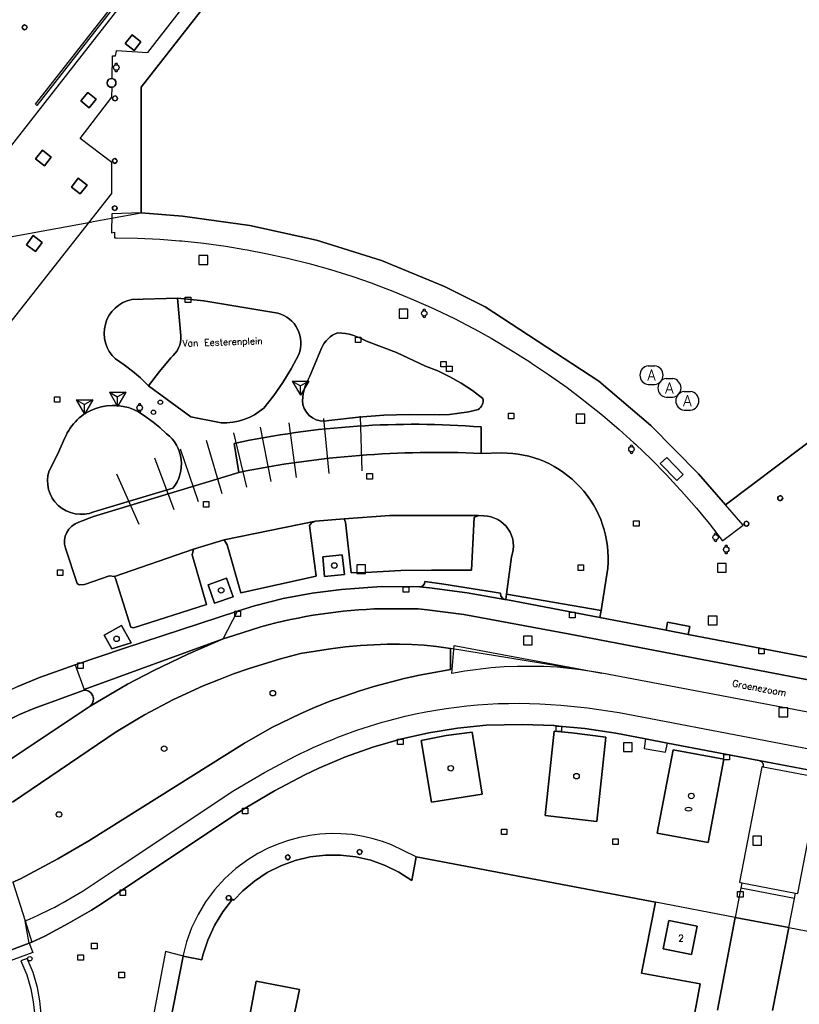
# Model space of a CAD drawing. Header units: metres. Extents: x 108000 to 109000, y 423600 to 424200.
# Tile 98 of 106: x 108792 to 108863, y 423979 to 424069. Entities that reach past the tile are written whole.
import ezdxf

# ---------------------------------------------------------------- set-up
doc = ezdxf.new("R2010")
doc.units = ezdxf.units.M
doc.header["$MEASUREMENT"] = 0
for name, color, linetype in [('afsluitpaal', 10, 'Continuous'), ('afval apart plaats', 10, 'Continuous'), ('afvalbak', 10, 'Continuous'), ('bank', 10, 'Continuous'), ('Boomspiegel', 10, 'Continuous'), ('brandkraan _ -put', 10, 'Continuous'), ('Fietspad', 10, 'Continuous'), ('gasput', 10, 'Continuous'), ('gesloten verharding', 10, 'Continuous'), ('groenvoorziening', 10, 'Continuous'), ('Huisnummers', 10, 'Continuous'), ('Inrit', 10, 'Continuous'), ('inspectie- _rioolput', 10, 'Continuous'), ('kolk', 10, 'Continuous'), ('Luifel', 10, 'Continuous'), ('onverhard', 10, 'Continuous'), ('Openbare_ruimtenaam', 10, 'Continuous'), ('pand', 10, 'Continuous'), ('Parkeervlak', 10, 'Continuous'), ('Pijler', 10, 'Continuous'), ('rijbaan lokale weg', 10, 'Continuous'), ('vegetatieobject', 10, 'Continuous'), ('verkeersregelinstallatiepaal', 10, 'Continuous'), ('Voetgangersgebied', 10, 'Continuous'), ('Voetpad', 10, 'Continuous'), ('waterleidingput', 10, 'Continuous'), ('Wegmarkering', 10, 'Continuous')]:
    doc.layers.add(name, color=color, linetype=linetype)
doc.styles.get("Standard").update_dxf_attribs({"font": 'txt.shx'})

msp = doc.modelspace()

# ---------------------------------------------------------------- linework, layer by layer
at = {"layer": 'afsluitpaal', "color": 30, "true_color": 0xf07a00}
for centre in [(108804.877, 424034.001), (108804.252, 424033.099)]:
    msp.add_circle(centre, 0.2, dxfattribs=at)
at = {"layer": 'afval apart plaats', "color": 32, "true_color": 0xe17500}
for p, q in [((108849.164, 424037.316), (108849.764, 424037.316)), ((108849.164, 424035.616), (108849.764, 424035.616)), ((108850.79, 424036.152), (108851.39, 424036.152)), ((108852.416, 424034.988), (108853.016, 424034.988)), ((108850.79, 424034.452), (108851.39, 424034.452)), ((108852.416, 424033.288), (108853.016, 424033.288))]:
    msp.add_line(p, q, dxfattribs=at)
for centre, start, end in [((108849.271, 424036.466), 97.15267, 262.84733), ((108849.658, 424036.466), 277.15267, 82.84733), ((108850.897, 424035.302), 97.15267, 262.84733), ((108851.284, 424035.302), 277.15267, 82.84733), ((108852.523, 424034.138), 97.15267, 262.84733), ((108852.91, 424034.138), 277.15267, 82.84733)]:
    msp.add_arc(centre, 0.857, start, end, dxfattribs=at)
at = {"layer": 'afvalbak', "color": 30, "true_color": 0xf07a00}
for centre in [(108800.876, 424064.384), (108828.831, 424042.075), (108803, 424033.5), (108847.642, 424029.74), (108855.279, 424021.742), (108856.245, 424020.642)]:
    msp.add_circle(centre, 0.25, dxfattribs=at)
for centre, start, end in [((108800.876, 424064.634), 345.52249, 194.47751), ((108800.876, 424064.134), 165.52249, 14.47751), ((108828.831, 424042.325), 345.52249, 194.47751), ((108828.831, 424041.825), 165.52249, 14.47751), ((108803, 424033.75), 345.52249, 194.47751), ((108803, 424033.25), 165.52249, 14.47751), ((108847.642, 424029.99), 345.52249, 194.47751), ((108847.642, 424029.49), 165.52249, 14.47751), ((108855.279, 424021.992), 345.52249, 194.47751), ((108855.279, 424021.492), 165.52249, 14.47751), ((108856.245, 424020.892), 345.52249, 194.47751), ((108856.245, 424020.392), 165.52249, 14.47751)]:
    msp.add_arc(centre, 0.125, start, end, dxfattribs=at)
at = {"layer": 'bank', "color": 30, "true_color": 0xf07a00}
for p, q in [((108816.85, 424035.932), (108818.35, 424035.932)), ((108816.85, 424035.932), (108817.6, 424035.5)), ((108816.85, 424035.932), (108817.6, 424034.633)), ((108818.35, 424035.932), (108817.6, 424034.633)), ((108818.35, 424035.932), (108817.6, 424035.499)), ((108817.6, 424034.633), (108817.6, 424035.5)), ((108800.25, 424034.932), (108801.75, 424034.932)), ((108800.25, 424034.932), (108801, 424034.5)), ((108800.25, 424034.932), (108801, 424033.633)), ((108801.75, 424034.932), (108801, 424033.633)), ((108801.75, 424034.932), (108801, 424034.499)), ((108797.25, 424034.232), (108798.75, 424034.232)), ((108797.25, 424034.232), (108798, 424033.8)), ((108797.25, 424034.232), (108798, 424032.933)), ((108798.75, 424034.232), (108798, 424032.933)), ((108798.75, 424034.232), (108798, 424033.799)), ((108798, 424032.933), (108798, 424033.8)), ((108801, 424033.633), (108801, 424034.5))]:
    msp.add_line(p, q, dxfattribs=at)
at = {"layer": 'Boomspiegel', "color": 32, "true_color": 0xe17500}
for points in [[(108819.624, 424019.979), (108819.79, 424018.2), (108821.589, 424018.386), (108821.385, 424020.162), (108819.624, 424019.979)], [(108811.473, 424016.354), (108810.885, 424018.048), (108809.209, 424017.445), (108809.791, 424015.755), (108811.473, 424016.354)], [(108801.342, 424013.745), (108799.784, 424012.852), (108800.482, 424011.614), (108802.225, 424012.171), (108801.342, 424013.745)]]:
    msp.add_lwpolyline(points, dxfattribs=at)
at = {"layer": 'brandkraan _ -put', "color": 5}
msp.add_ellipse((108852.824, 423997.072), major_axis=(0.3, 0), ratio=0.583333, dxfattribs=at)
at = {"layer": 'Fietspad', "color": 255}
for p, q in [((108810.579, 424012.539), (108811.894, 424015.054)), ((108797.955, 424007.936), (108810.579, 424012.539)), ((108797.138, 424010.18), (108797.955, 424007.936))]:
    msp.add_line(p, q, dxfattribs=at)
for points in [[(108865.315, 424010.534), (108852.8, 424012.928), (108850.806, 424013.309), (108844.78, 424014.462), (108836.233, 424016.097), (108836.14, 424016.115), (108832.74, 424016.714), (108829.315, 424017.156), (108828.403, 424017.246), (108824.917, 424017.269), (108821.323, 424017.02), (108818.665, 424016.683), (108816.032, 424016.189), (108813.433, 424015.538), (108813.035, 424015.398), (108811.894, 424015.054)], [(108811.894, 424015.054), (108801.626, 424011.694), (108797.138, 424010.18)], [(108797.138, 424010.18), (108793.918, 424009.035), (108791.935, 424008.21), (108789.755, 424007.169), (108788.099, 424006.28), (108784.835, 424004.403), (108784.69, 424004.316), (108782.41, 424002.946), (108781.879, 424002.64), (108779.67, 424001.537), (108777.865, 424000.814)], [(108782.56, 423996.499), (108782.99, 423996.706), (108784.103, 423997.242), (108784.672, 423997.515), (108785.016, 423997.681), (108784.828, 423997.656), (108784.6, 423997.726), (108784.406, 423997.905), (108783.198, 424000.17), (108783.171, 424000.338), (108783.201, 424000.504), (108783.285, 424000.651), (108783.413, 424000.762), (108783.633, 424000.833), (108785.882, 424002.193), (108785.938, 424002.227), (108790.809, 424005.02), (108792.09, 424005.657), (108793.405, 424006.223), (108797.859, 424007.856), (108797.982, 424007.861), (108797.955, 424007.936)]]:
    msp.add_lwpolyline(points, dxfattribs=at)
msp.add_lwpolyline([(108810.579, 424012.539), (108811.559, 424012.833), (108814.008, 424013.622, -0.06063), (108824.942, 424015.269), (108826.165, 424015.266), (108828.296, 424015.247), (108829.089, 424015.169), (108832.429, 424014.738), (108841.909, 424012.975), (108864.948, 424008.568), (108892.274, 424003.584), (108898.451, 424002.483), (108900.743, 424002.14), (108907.736, 424001.231), (108919.686, 423999.747), (108922.169, 423999.438), (108922.483, 423999.392), (108923.693, 423999.443), (108923.906, 423999.452)], format="xyb", dxfattribs=at)
at = {"layer": 'gasput', "color": 254, "true_color": 0xd2d2d2}
for p, q in [((108830.335, 424037.206), (108830.335, 424037.706)), ((108830.335, 424037.706), (108830.835, 424037.706)), ((108830.835, 424037.706), (108830.835, 424037.206)), ((108830.835, 424037.206), (108830.335, 424037.206)), ((108798.633, 423984.41), (108798.633, 423984.91)), ((108798.633, 423984.91), (108799.133, 423984.91)), ((108799.133, 423984.91), (108799.133, 423984.41)), ((108797.391, 423983.354), (108797.391, 423983.854)), ((108797.391, 423983.854), (108797.891, 423983.854)), ((108797.891, 423983.854), (108797.891, 423983.354)), ((108799.133, 423984.41), (108798.633, 423984.41)), ((108797.891, 423983.354), (108797.391, 423983.354))]:
    msp.add_line(p, q, dxfattribs=at)
at = {"layer": 'gesloten verharding', "color": 255}
msp.add_lwpolyline([(108806.747, 424040.043), (108806.444, 424043.451), (108802.301, 424043.33, 0.616858), (108800.801, 424037.935), (108801.594, 424037.408), (108802.357, 424036.839), (108803.089, 424036.23), (108803.792, 424035.506), (108804.795, 424036.785), (108805.833, 424038.042, 0.239052), (108806.747, 424040.043)], format="xyb", dxfattribs=at)
at = {"layer": 'groenvoorziening', "color": 3}
for points in [[(108815.536, 424042.075), (108808.833, 424043.223), (108806.444, 424043.451), (108806.747, 424040.043, -0.239052), (108805.833, 424038.042), (108804.795, 424036.785), (108803.792, 424035.506), (108807.647, 424032.677), (108810.395, 424032.14, 0.19525), (108814.27, 424033.479), (108815.173, 424034.618), (108816.005, 424035.81), (108816.763, 424037.05), (108817.444, 424038.333, 0.45442), (108815.536, 424042.075)], [(108823.595, 424039.553, 0.121068), (108821.002, 424040.305, 0.219338), (108819.499, 424038.911), (108818.448, 424036.37, 0.153964), (108817.8, 424033.8, 0.413637), (108820.177, 424032.341), (108822.86, 424032.641), (108825.153, 424032.841), (108827.453, 424032.897), (108830.253, 424032.865), (108831.129, 424032.907), (108832.001, 424032.999), (108832.866, 424033.141), (108833.721, 424033.334, 0.305628), (108834.161, 424034.342), (108833.199, 424035.069), (108832.191, 424035.73), (108831.141, 424036.322), (108830.054, 424036.842), (108828.935, 424037.289), (108826.303, 424038.511), (108823.595, 424039.553)], [(108805.425, 424031.153), (108804.839, 424031.701), (108804.222, 424032.212), (108803.575, 424032.686), (108802.901, 424033.121, 0.450583), (108796.219, 424030.765), (108795.53, 424029.265), (108794.78, 424027.795, 0.636069), (108798.825, 424024.056), (108806.01, 424026.209, 0.425434), (108805.425, 424031.153)]]:
    msp.add_lwpolyline(points, format="xyb", dxfattribs=at)
for points in [[(108831.221, 424011.663), (108829.933, 424011.84), (108828.816, 424011.95), (108827.696, 424012.02), (108826.575, 424012.05), (108825.453, 424012.039), (108823.06, 424011.921), (108821.684, 424011.798), (108820.312, 424011.636), (108817.585, 424011.192), (108815.782, 424010.724), (108812.937, 424009.85), (108811.533, 424009.357), (108810.143, 424008.826), (108808.768, 424008.257), (108806.065, 424007.011), (108803.434, 424005.621), (108800.867, 424004.083), (108791.452, 423997.706)], [(108791.492, 423990.438), (108792.188, 423990.757), (108795.559, 423992.557), (108798.393, 423994.2), (108812.512, 424003.077), (108815.003, 424004.471), (108817.568, 424005.723), (108818.875, 424006.295), (108820.199, 424006.83), (108822.887, 424007.787), (108824.251, 424008.209), (108827.01, 424008.937), (108828.404, 424009.243), (108831.215, 424009.736), (108831.221, 424011.663)], [(108798.493, 424006.433), (108798.684, 424006.645), (108798.783, 424006.874), (108798.807, 424007.122), (108798.753, 424007.365), (108798.604, 424007.607), (108798.379, 424007.781), (108798.108, 424007.865), (108797.982, 424007.861), (108797.859, 424007.856), (108793.405, 424006.223), (108792.09, 424005.657), (108790.809, 424005.02), (108785.938, 424002.227), (108787.582, 423999.148), (108788.142, 423999.513), (108789.606, 424000.472), (108790.436, 424001.029), (108798.493, 424006.433)], [(108833.196, 424004.072), (108830.835, 424003.762), (108828.543, 424003.304), (108829.487, 423997.708), (108834.106, 423998.445), (108833.196, 424004.072)], [(108844.496, 423995.944), (108845.328, 424003.613), (108842.227, 424004.01), (108840.616, 424004.154), (108839.809, 423996.49), (108844.496, 423995.944)], [(108854.594, 423994.037), (108856.038, 424001.606), (108851.424, 424002.468), (108849.963, 423994.889), (108854.594, 423994.037)]]:
    msp.add_lwpolyline(points, dxfattribs=at)
at = {"layer": 'Inrit', "color": 255}
msp.add_lwpolyline([(108836.299, 424016.585), (108836.233, 424016.097), (108844.78, 424014.462), (108844.882, 424015.1), (108836.299, 424016.585)], dxfattribs=at)
at = {"layer": 'inspectie- _rioolput', "color": 30}
for p, q in [((108809.183, 424047.311), (108808.383, 424047.311)), ((108808.383, 424047.311), (108808.383, 424046.511)), ((108809.183, 424046.511), (108809.183, 424047.311)), ((108808.383, 424046.511), (108809.183, 424046.511)), ((108827.347, 424042.451), (108826.547, 424042.451)), ((108826.547, 424042.451), (108826.547, 424041.651)), ((108827.347, 424041.651), (108827.347, 424042.451)), ((108826.547, 424041.651), (108827.347, 424041.651)), ((108843.417, 424032.917), (108842.617, 424032.917)), ((108842.617, 424032.917), (108842.617, 424032.117)), ((108843.417, 424032.117), (108843.417, 424032.917)), ((108842.617, 424032.117), (108843.417, 424032.117)), ((108856.241, 424019.375), (108855.441, 424019.375)), ((108855.441, 424019.375), (108855.441, 424018.575)), ((108856.241, 424018.575), (108856.241, 424019.375)), ((108823.507, 424019.263), (108822.707, 424019.263)), ((108822.707, 424019.263), (108822.707, 424018.463)), ((108823.507, 424018.463), (108823.507, 424019.263)), ((108855.441, 424018.575), (108856.241, 424018.575)), ((108822.707, 424018.463), (108823.507, 424018.463)), ((108855.419, 424014.6), (108854.619, 424014.6)), ((108854.619, 424014.6), (108854.619, 424013.8)), ((108855.419, 424013.8), (108855.419, 424014.6)), ((108854.619, 424013.8), (108855.419, 424013.8)), ((108838.642, 424012.776), (108837.842, 424012.776)), ((108837.842, 424012.776), (108837.842, 424011.976)), ((108838.642, 424011.976), (108838.642, 424012.776)), ((108837.842, 424011.976), (108838.642, 424011.976)), ((108861.834, 424006.258), (108861.034, 424006.258)), ((108861.034, 424006.258), (108861.034, 424005.458)), ((108861.834, 424005.458), (108861.834, 424006.258)), ((108861.034, 424005.458), (108861.834, 424005.458)), ((108847.711, 424003.107), (108846.911, 424003.107)), ((108846.911, 424003.107), (108846.911, 424002.307)), ((108847.711, 424002.307), (108847.711, 424003.107)), ((108846.911, 424002.307), (108847.711, 424002.307)), ((108859.462, 423994.611), (108858.662, 423994.611)), ((108858.662, 423994.611), (108858.662, 423993.811)), ((108859.462, 423993.811), (108859.462, 423994.611)), ((108858.662, 423993.811), (108859.462, 423993.811))]:
    msp.add_line(p, q, dxfattribs=at)
at = {"layer": 'kolk', "color": 30, "true_color": 0xf07a00}
for p, q in [((108807.135, 424043.046), (108807.135, 424043.546)), ((108807.135, 424043.546), (108807.635, 424043.546)), ((108807.635, 424043.546), (108807.635, 424043.046)), ((108807.635, 424043.046), (108807.135, 424043.046)), ((108822.579, 424039.426), (108822.579, 424039.926)), ((108822.579, 424039.926), (108823.079, 424039.926)), ((108823.079, 424039.926), (108823.079, 424039.426)), ((108823.079, 424039.426), (108822.579, 424039.426)), ((108795.26, 424034.007), (108795.26, 424034.507)), ((108795.26, 424034.507), (108795.76, 424034.507)), ((108795.76, 424034.007), (108795.26, 424034.007)), ((108795.76, 424034.507), (108795.76, 424034.007)), ((108836.474, 424032.513), (108836.474, 424033.013)), ((108836.474, 424033.013), (108836.974, 424033.013)), ((108836.974, 424033.013), (108836.974, 424032.513)), ((108836.974, 424032.513), (108836.474, 424032.513)), ((108823.635, 424027.023), (108823.635, 424027.523)), ((108823.635, 424027.523), (108824.135, 424027.523)), ((108824.135, 424027.523), (108824.135, 424027.023)), ((108824.135, 424027.023), (108823.635, 424027.023)), ((108808.793, 424024.484), (108808.793, 424024.984)), ((108808.793, 424024.984), (108809.293, 424024.984)), ((108809.293, 424024.984), (108809.293, 424024.484)), ((108809.293, 424024.484), (108808.793, 424024.484)), ((108847.834, 424022.745), (108847.834, 424023.245)), ((108847.834, 424023.245), (108848.334, 424023.245)), ((108848.334, 424023.245), (108848.334, 424022.745)), ((108848.334, 424022.745), (108847.834, 424022.745)), ((108795.534, 424018.282), (108795.534, 424018.782)), ((108795.534, 424018.782), (108796.034, 424018.782)), ((108796.034, 424018.782), (108796.034, 424018.282)), ((108842.802, 424018.743), (108842.802, 424019.243)), ((108842.802, 424019.243), (108843.302, 424019.243)), ((108843.302, 424018.743), (108842.802, 424018.743)), ((108843.302, 424019.243), (108843.302, 424018.743)), ((108796.034, 424018.282), (108795.534, 424018.282)), ((108826.926, 424016.754), (108826.926, 424017.254)), ((108826.926, 424017.254), (108827.426, 424017.254)), ((108827.426, 424016.754), (108826.926, 424016.754)), ((108827.426, 424017.254), (108827.426, 424016.754)), ((108811.644, 424014.554), (108811.644, 424015.054)), ((108811.644, 424015.054), (108812.144, 424015.054)), ((108812.144, 424015.054), (108812.144, 424014.554)), ((108842.03, 424014.44), (108842.03, 424014.94)), ((108842.03, 424014.94), (108842.53, 424014.94)), ((108842.53, 424014.94), (108842.53, 424014.44)), ((108812.144, 424014.554), (108811.644, 424014.554)), ((108842.53, 424014.44), (108842.03, 424014.44)), ((108859.195, 424011.157), (108859.195, 424011.657)), ((108859.195, 424011.657), (108859.695, 424011.657)), ((108859.695, 424011.657), (108859.695, 424011.157)), ((108859.695, 424011.157), (108859.195, 424011.157)), ((108797.373, 424009.844), (108797.373, 424010.344)), ((108797.373, 424010.344), (108797.873, 424010.344)), ((108797.873, 424009.844), (108797.373, 424009.844)), ((108797.873, 424010.344), (108797.873, 424009.844)), ((108840.801, 424004.116), (108840.801, 424004.616)), ((108840.801, 424004.616), (108841.301, 424004.616)), ((108841.301, 424004.616), (108841.301, 424004.116)), ((108826.415, 424002.936), (108826.415, 424003.436)), ((108826.415, 424003.436), (108826.915, 424003.436)), ((108826.915, 424003.436), (108826.915, 424002.936)), ((108841.301, 424004.116), (108840.801, 424004.116)), ((108826.915, 424002.936), (108826.415, 424002.936)), ((108856.033, 424001.544), (108856.033, 424002.044)), ((108856.033, 424002.044), (108856.533, 424002.044)), ((108856.533, 424001.544), (108856.033, 424001.544)), ((108856.533, 424002.044), (108856.533, 424001.544)), ((108812.32, 423996.654), (108812.32, 423997.154)), ((108812.32, 423997.154), (108812.82, 423997.154)), ((108812.82, 423997.154), (108812.82, 423996.654)), ((108812.82, 423996.654), (108812.32, 423996.654)), ((108835.835, 423994.762), (108835.835, 423995.262)), ((108835.835, 423995.262), (108836.335, 423995.262)), ((108836.335, 423995.262), (108836.335, 423994.762)), ((108836.335, 423994.762), (108835.835, 423994.762)), ((108845.943, 423993.879), (108845.943, 423994.379)), ((108845.943, 423994.379), (108846.443, 423994.379)), ((108846.443, 423994.379), (108846.443, 423993.879)), ((108846.443, 423993.879), (108845.943, 423993.879)), ((108801.22, 423989.242), (108801.22, 423989.742)), ((108801.22, 423989.742), (108801.72, 423989.742)), ((108801.72, 423989.242), (108801.22, 423989.242)), ((108801.72, 423989.742), (108801.72, 423989.242)), ((108857.27, 423989.093), (108857.27, 423989.593)), ((108857.27, 423989.593), (108857.77, 423989.593)), ((108857.77, 423989.093), (108857.27, 423989.093)), ((108857.77, 423989.593), (108857.77, 423989.093)), ((108801.116, 423981.777), (108801.116, 423982.277)), ((108801.116, 423982.277), (108801.616, 423982.277)), ((108801.616, 423982.277), (108801.616, 423981.777)), ((108801.616, 423981.777), (108801.116, 423981.777))]:
    msp.add_line(p, q, dxfattribs=at)
at = {"layer": 'Luifel', "color": 32, "true_color": 0xe17500}
for points in [[(108834.57, 424112.631), (108786.134, 424050.68)], [(108800.469, 424052.954), (108800.483, 424055.772), (108797.608, 424057.958), (108800.486, 424061.697), (108800.495, 424062.596), (108800.322, 424062.612), (108800.179, 424062.695), (108800.082, 424062.828), (108800.048, 424062.99), (108800.082, 424063.152), (108800.179, 424063.285), (108800.322, 424063.368), (108800.503, 424063.382), (108800.525, 424065.456), (108800.798, 424065.435), (108800.884, 424065.871), (108800.909, 424065.924), (108803.739, 424065.763), (108809.06, 424072.63)], [(108803.108, 424066.717), (108802.487, 424065.927), (108801.689, 424066.554), (108802.31, 424067.345), (108803.108, 424066.717)], [(108798.424, 424060.72), (108797.649, 424061.351), (108798.284, 424062.131), (108799.059, 424061.5), (108798.424, 424060.72)], [(108794.967, 424056.237), (108794.349, 424055.456), (108793.546, 424056.091), (108794.165, 424056.872), (108794.967, 424056.237)], [(108798.224, 424053.708), (108797.6, 424052.915), (108796.805, 424053.541), (108797.429, 424054.334), (108798.224, 424053.708)], [(108789.77, 424039.362), (108800.469, 424052.954)], [(108834.35, 424042.66), (108830.67, 424044.5), (108824.94, 424046.87), (108819.04, 424048.72), (108813.01, 424050.06), (108806.88, 424050.89), (108803.13, 424051.19), (108800.46, 424051.117), (108800.451, 424049.388), (108800.73, 424049.433), (108800.715, 424049.01), (108800.713, 424048.939), (108800.859, 424048.936), (108802.811, 424048.897), (108804.818, 424048.8), (108806.605, 424048.662), (108806.825, 424048.645), (108808.82, 424048.433), (108810.812, 424048.164), (108812.543, 424047.881), (108812.756, 424047.84), (108814.466, 424047.513), (108816.425, 424047.08), (108818.397, 424046.585), (108818.6, 424046.528), (108820.322, 424046.042), (108822.247, 424045.44), (108824.108, 424044.798), (108824.32, 424044.718), (108825.967, 424044.093), (108827.861, 424043.313), (108829.66, 424042.512), (108829.861, 424042.416), (108831.578, 424041.595), (108833.237, 424040.74), (108833.425, 424040.643), (108834.906, 424039.817), (108836.677, 424038.767), (108838.421, 424037.667), (108838.579, 424037.561), (108840.127, 424036.523), (108841.803, 424035.329), (108843.298, 424034.2), (108843.449, 424034.079), (108845.001, 424032.836), (108846.515, 424031.543), (108847.862, 424030.324), (108848.005, 424030.194), (108849.428, 424028.828), (108850.824, 424027.409), (108852.069, 424026.067), (108852.198, 424025.927), (108853.56, 424024.386), (108854.688, 424023.012), (108855.886, 424021.448), (108855.924, 424021.45), (108857.797, 424022.862), (108856.19, 424024.69), (108853.72, 424027.5), (108849.39, 424031.89), (108844.69, 424035.92), (108834.35, 424042.66)], [(108794.157, 424048.505), (108793.548, 424047.686), (108792.716, 424048.305), (108793.325, 424049.124), (108794.157, 424048.505)]]:
    msp.add_lwpolyline(points, dxfattribs=at)
at = {"layer": 'onverhard', "color": 255}
for points in [[(108819.624, 424019.979), (108819.79, 424018.2), (108821.589, 424018.386), (108821.385, 424020.162), (108819.624, 424019.979)], [(108811.473, 424016.354), (108810.885, 424018.048), (108809.209, 424017.445), (108809.791, 424015.755), (108811.473, 424016.354)], [(108801.342, 424013.745), (108799.784, 424012.852), (108800.482, 424011.614), (108802.225, 424012.171), (108801.342, 424013.745)]]:
    msp.add_lwpolyline(points, dxfattribs=at)
at = {"layer": 'pand', "color": 1}
for points in [[(108810.24, 424071.71), (108803.14, 424062.6), (108803.13, 424051.19), (108806.88, 424050.89), (108813.01, 424050.06), (108819.04, 424048.72), (108824.94, 424046.87), (108830.67, 424044.5), (108834.35, 424042.66), (108844.69, 424035.92), (108849.39, 424031.89), (108853.72, 424027.5), (108856.19, 424024.69), (108867.83, 424033.48), (108867.855, 424033.593), (108867.862, 424033.625), (108877.217, 424075.465)], [(108792.774, 424068.035), (108792.718, 424068.181), (108792.556, 424068.253), (108792.394, 424068.181), (108792.339, 424068.035), (108792.394, 424067.89), (108792.556, 424067.818), (108792.702, 424067.873), (108792.774, 424068.035)], [(108800.842, 424062.99), (108800.823, 424063.113), (108800.74, 424063.256), (108800.644, 424063.334), (108800.503, 424063.382), (108800.322, 424063.368), (108800.179, 424063.285), (108800.082, 424063.152), (108800.048, 424062.99), (108800.082, 424062.828), (108800.179, 424062.695), (108800.322, 424062.612), (108800.495, 424062.596), (108800.644, 424062.646), (108800.74, 424062.724), (108800.823, 424062.867), (108800.842, 424062.99)], [(108800.931, 424061.728), (108800.855, 424061.784), (108800.763, 424061.803), (108800.611, 424061.745), (108800.536, 424061.577), (108800.594, 424061.425), (108800.763, 424061.35), (108800.931, 424061.425), (108800.989, 424061.577), (108800.931, 424061.728)], [(108800.902, 424056.048), (108800.742, 424056.12), (108800.594, 424056.058), (108800.526, 424055.904), (108800.581, 424055.76), (108800.742, 424055.688), (108800.902, 424055.76), (108800.957, 424055.904), (108800.902, 424056.048)], [(108800.951, 424051.617), (108800.895, 424051.763), (108800.733, 424051.835), (108800.586, 424051.779), (108800.514, 424051.617), (108800.586, 424051.455), (108800.733, 424051.399), (108800.879, 424051.455), (108800.951, 424051.617)], [(108861.334, 424025.407), (108861.232, 424025.498), (108861.119, 424025.516), (108860.995, 424025.461), (108860.932, 424025.365), (108860.926, 424025.25), (108860.962, 424025.138), (108861.095, 424025.081), (108861.188, 424025.08), (108861.272, 424025.118), (108861.371, 424025.285), (108861.334, 424025.407)], [(108858.266, 424023.086), (108858.194, 424023.162), (108858.074, 424023.197), (108857.943, 424023.155), (108857.862, 424023.044), (108857.861, 424022.911), (108857.962, 424022.782), (108858.12, 424022.757), (108858.254, 424022.844), (108858.296, 424022.975), (108858.266, 424023.086)], [(108849.82, 423988.63), (108828.09, 423992.74), (108827.7, 423990.61), (108826.533, 423991.362), (108825.287, 423991.974), (108823.979, 423992.439), (108822.626, 423992.751), (108821.246, 423992.905), (108819.858, 423992.9), (108818.48, 423992.735), (108817.129, 423992.412), (108815.825, 423991.937), (108814.584, 423991.314), (108813.423, 423990.553), (108812.357, 423989.664), (108811.54, 423988.82), (108811.42, 423988.9), (108810.541, 423987.746), (108809.794, 423986.502), (108809.188, 423985.184), (108808.731, 423983.807), (108808.63, 423983.41), (108806.95, 423983.72), (108805.5, 423976.32)], [(108816.669, 423992.703), (108816.614, 423992.847), (108816.455, 423992.918), (108816.311, 423992.863), (108816.24, 423992.703), (108816.295, 423992.559), (108816.455, 423992.488), (108816.614, 423992.559), (108816.669, 423992.703)], [(108823.189, 423993.191), (108823.115, 423993.358), (108822.965, 423993.415), (108822.799, 423993.341), (108822.742, 423993.191), (108822.799, 423993.042), (108822.965, 423992.968), (108823.115, 423993.025), (108823.189, 423993.191)], [(108811.294, 423989.021), (108811.238, 423989.168), (108811.074, 423989.241), (108810.926, 423989.185), (108810.853, 423989.021), (108810.926, 423988.857), (108811.074, 423988.801), (108811.238, 423988.873), (108811.294, 423989.021)], [(108789.548, 423936.785), (108811.38, 423932.68), (108813.07, 423941.58), (108809.23, 423942.29), (108815.03, 423972.9), (108814.989, 423973.428), (108814.794, 423973.919), (108814.461, 423974.331), (108814.021, 423974.624), (108813.6, 423974.76), (108812.38, 423974.96), (108813.58, 423981.45), (108817.52, 423980.71), (108816.949, 423977.941), (108820.224, 423977.325), (108820.447, 423978.595), (108852.227, 423972.556), (108853.085, 423977.065), (108853.502, 423979.256), (108853.875, 423981.215), (108848.55, 423982.18), (108849.82, 423988.63)], [(108851.04, 423986.96), (108850.53, 423984.41), (108853.1, 423983.89), (108853.62, 423986.44), (108851.04, 423986.96)]]:
    msp.add_lwpolyline(points, dxfattribs=at)
at = {"layer": 'Parkeervlak', "color": 255}
msp.add_lwpolyline([(108833.997, 424031.759, 0.073281), (108811.585, 424030.265), (108811.993, 424027.639, -0.061699), (108833.997, 424029.36), (108833.997, 424031.759)], format="xyb", dxfattribs=at)
for points in [[(108818.96, 424023.197), (108810.657, 424021.516), (108810.94, 424021.075), (108812.197, 424016.717), (108819.028, 424018.228), (108818.416, 424022.823), (108818.597, 424023.061), (108818.96, 424023.197)], [(108833.748, 424023.712), (108829.41, 424023.729), (108825.697, 424023.729), (108821.563, 424023.412), (108821.699, 424023.129), (108822.208, 424018.511), (108823.493, 424018.55), (108826.702, 424018.726), (108829.497, 424018.76), (108833.114, 424018.777), (108833.363, 424023.531), (108833.748, 424023.712)], [(108807.873, 424020.678), (108800.708, 424018.188), (108800.816, 424018.001), (108802.202, 424013.582), (108802.429, 424013.536), (108809.073, 424015.653), (108807.76, 424020.158), (108807.873, 424020.678)]]:
    msp.add_lwpolyline(points, dxfattribs=at)
at = {"layer": 'Pijler', "color": 1, "true_color": 0xf00000}
for points in [[(108803.108, 424066.717), (108802.31, 424067.345), (108801.689, 424066.554), (108802.487, 424065.927), (108803.108, 424066.717)], [(108798.424, 424060.72), (108799.059, 424061.5), (108798.284, 424062.131), (108797.649, 424061.351), (108798.424, 424060.72)], [(108794.967, 424056.237), (108794.165, 424056.872), (108793.546, 424056.091), (108794.349, 424055.456), (108794.967, 424056.237)], [(108798.224, 424053.708), (108797.429, 424054.334), (108796.805, 424053.541), (108797.6, 424052.915), (108798.224, 424053.708)], [(108794.157, 424048.505), (108793.325, 424049.124), (108792.716, 424048.305), (108793.548, 424047.686), (108794.157, 424048.505)]]:
    msp.add_lwpolyline(points, dxfattribs=at)
at = {"layer": 'rijbaan lokale weg', "color": 255}
for points in [[(108810.657, 424021.516), (108818.96, 424023.197), (108821.563, 424023.412), (108825.697, 424023.729), (108829.41, 424023.729), (108833.748, 424023.712), (108834.246, 424023.689, -0.518634), (108836.758, 424019.977), (108836.299, 424016.585), (108844.882, 424015.1), (108845.496, 424018.947, 0.4428), (108835.853, 424029.405), (108833.997, 424029.36, 0.061699), (108811.993, 424027.639), (108798.795, 424023.633), (108797.482, 424023.135, 0.408166), (108796.26, 424020.758), (108797.324, 424017.566), (108797.494, 424017.419), (108798.003, 424017.475), (108800.255, 424018.245), (108800.708, 424018.188), (108807.873, 424020.678), (108810.657, 424021.516)], [(108924.248, 423994.294), (108926.346, 423999.969), (108924.643, 423999.484), (108923.906, 423999.452), (108923.693, 423999.443), (108922.483, 423999.392), (108922.169, 423999.438), (108919.686, 423999.747), (108907.736, 424001.231), (108900.743, 424002.14), (108898.451, 424002.483), (108892.274, 424003.584), (108864.948, 424008.568), (108841.909, 424012.975), (108832.429, 424014.738), (108829.089, 424015.169), (108828.296, 424015.247), (108826.165, 424015.266), (108824.942, 424015.269, 0.06063), (108814.008, 424013.622), (108811.559, 424012.833), (108810.579, 424012.539)], [(108792.967, 423984.897), (108792.605, 423986.925, 0.046089), (108798.597, 423990.134), (108801.223, 423991.908), (108811.56, 423998.764), (108814.32, 424000.404), (108817.116, 424001.873, -0.053857), (108826.191, 424005.276, -0.085818), (108841.226, 424006.507), (108843.65, 424006.277), (108846.541, 424005.838), (108873.087, 424000.757), (108886.024, 423998.354), (108892.446, 423997.065), (108897.85, 423995.853), (108901.891, 423994.859), (108917.725, 423990.826), (108920.633, 423990.077), (108921.555, 423989.707), (108922.076, 423989.497)]]:
    msp.add_lwpolyline(points, format="xyb", dxfattribs=at)
for points in [[(108810.579, 424012.539), (108797.955, 424007.936), (108797.982, 424007.861), (108798.108, 424007.865), (108798.379, 424007.781), (108798.604, 424007.607), (108798.753, 424007.365), (108798.807, 424007.122), (108798.783, 424006.874), (108798.684, 424006.645), (108798.493, 424006.433)], [(108798.493, 424006.433), (108801.904, 424008.419), (108804.278, 424009.659), (108807.382, 424011.15), (108810.579, 424012.539)], [(108791.452, 423997.706), (108800.867, 424004.083), (108803.434, 424005.621), (108806.065, 424007.011), (108808.768, 424008.257), (108810.143, 424008.826), (108811.533, 424009.357), (108812.937, 424009.85), (108815.782, 424010.724), (108817.585, 424011.192), (108820.312, 424011.636), (108821.684, 424011.798), (108823.06, 424011.921), (108825.453, 424012.039), (108826.575, 424012.05), (108827.696, 424012.02), (108828.816, 424011.95), (108829.933, 424011.84), (108831.221, 424011.663)], [(108831.221, 424011.663), (108831.215, 424009.736), (108828.404, 424009.243), (108827.01, 424008.937), (108824.251, 424008.209), (108822.887, 424007.787), (108820.199, 424006.83), (108818.875, 424006.295), (108817.568, 424005.723), (108815.003, 424004.471), (108812.512, 424003.077), (108798.393, 423994.2), (108795.559, 423992.557), (108792.188, 423990.757), (108791.492, 423990.438)], [(108907.067, 423998.306), (108887.965, 424001.28), (108844.964, 424009.416), (108831.221, 424011.663)], [(108798.493, 424006.433), (108790.436, 424001.029), (108789.606, 424000.472), (108788.142, 423999.513), (108787.582, 423999.148), (108786.413, 423998.437), (108785.27, 423997.805), (108785.016, 423997.681), (108784.672, 423997.515), (108784.103, 423997.242), (108782.99, 423996.706), (108782.56, 423996.499), (108782.371, 423996.419), (108781.975, 423996.258), (108780.378, 423995.608), (108779.922, 423995.422), (108778.034, 423994.721), (108777.194, 423994.463)], [(108792.967, 423984.897), (108793.212, 423985.006), (108794.398, 423985.535), (108796.505, 423986.681), (108798.629, 423987.899), (108799.641, 423988.546), (108811.562, 423996.505), (108812.57, 423997.154), (108815.248, 423998.745), (108817.985, 424000.183), (108819.262, 424000.8), (108821.681, 424001.83), (108824.158, 424002.712), (108826.665, 424003.436), (108829.249, 424004.015), (108831.845, 424004.433), (108834.461, 424004.691), (108837.76, 424004.767), (108840.593, 424004.659), (108841.051, 424004.616), (108843.417, 424004.391), (108846.22, 424003.965), (108848.92, 424003.449), (108850.919, 424003.068), (108859.214, 424001.484), (108865.138, 424000.357)], [(108860.459, 423978.792), (108861.937, 423986.333), (108857.071, 423987.255), (108855.453, 423978.833)], [(108775.793, 423981.221), (108778.157, 423981.193), (108780.263, 423981.245), (108781.658, 423981.632), (108783.283, 423981.965), (108784.462, 423982.206), (108784.984, 423982.331), (108786.694, 423982.767), (108787.163, 423982.898), (108787.327, 423982.944), (108787.751, 423983.082), (108788.937, 423983.469), (108789.487, 423983.649), (108790.324, 423983.922), (108790.653, 423984.033), (108792.967, 423984.897)]]:
    msp.add_lwpolyline(points, dxfattribs=at)
at = {"layer": 'vegetatieobject', "color": 3}
for centre in [(108820.675, 424019.191), (108810.4, 424016.935), (108800.901, 424012.534), (108815.088, 424007.601), (108805.227, 424002.559), (108831.243, 424000.786), (108842.655, 424000.07), (108853.073, 423998.274), (108795.68, 423996.594)]:
    msp.add_circle(centre, 0.25, dxfattribs=at)
at = {"layer": 'verkeersregelinstallatiepaal', "color": 30, "true_color": 0xf07a00}
msp.add_circle((108793.032, 423983.501), 0.2, dxfattribs=at)
at = {"layer": 'Voetgangersgebied', "color": 255}
for points in [[(108803.13, 424051.19), (108803.14, 424062.6), (108810.24, 424071.71), (108809.06, 424072.63), (108815.506, 424080.869), (108816.132, 424081.669), (108836.31, 424107.46), (108836.939, 424107.537), (108845.23, 424108.55), (108845.4, 424108.74), (108839.113, 424113.658)], [(108792.774, 424068.035), (108792.702, 424067.873), (108792.556, 424067.818), (108792.394, 424067.89), (108792.339, 424068.035), (108792.394, 424068.181), (108792.556, 424068.253), (108792.718, 424068.181), (108792.774, 424068.035)], [(108803.108, 424066.717), (108802.487, 424065.927), (108801.689, 424066.554), (108802.31, 424067.345), (108803.108, 424066.717)], [(108800.644, 424063.334), (108800.74, 424063.256), (108800.823, 424063.113), (108800.842, 424062.99), (108800.823, 424062.867), (108800.74, 424062.724), (108800.644, 424062.646), (108800.495, 424062.596), (108800.322, 424062.612), (108800.179, 424062.695), (108800.082, 424062.828), (108800.048, 424062.99), (108800.082, 424063.152), (108800.179, 424063.285), (108800.322, 424063.368), (108800.503, 424063.382), (108800.644, 424063.334)], [(108798.424, 424060.72), (108797.649, 424061.351), (108798.284, 424062.131), (108799.059, 424061.5), (108798.424, 424060.72)], [(108800.989, 424061.577), (108800.931, 424061.425), (108800.763, 424061.35), (108800.594, 424061.425), (108800.536, 424061.577), (108800.611, 424061.745), (108800.763, 424061.803), (108800.855, 424061.784), (108800.931, 424061.728), (108800.989, 424061.577)], [(108794.967, 424056.237), (108794.349, 424055.456), (108793.546, 424056.091), (108794.165, 424056.872), (108794.967, 424056.237)], [(108800.594, 424056.058), (108800.742, 424056.12), (108800.902, 424056.048), (108800.957, 424055.904), (108800.902, 424055.76), (108800.742, 424055.688), (108800.581, 424055.76), (108800.526, 424055.904), (108800.594, 424056.058)], [(108798.224, 424053.708), (108797.6, 424052.915), (108796.805, 424053.541), (108797.429, 424054.334), (108798.224, 424053.708)], [(108800.951, 424051.617), (108800.879, 424051.455), (108800.733, 424051.399), (108800.586, 424051.455), (108800.514, 424051.617), (108800.586, 424051.779), (108800.733, 424051.835), (108800.895, 424051.763), (108800.951, 424051.617)], [(108772.63, 424045.64), (108776.972, 424046.43), (108782.97, 424047.522), (108788.583, 424048.542), (108798.551, 424050.356), (108798.764, 424050.395), (108800.458, 424050.704), (108803.13, 424051.19)], [(108867.83, 424033.48), (108856.19, 424024.69), (108853.72, 424027.5), (108849.39, 424031.89), (108844.69, 424035.92), (108834.35, 424042.66), (108830.67, 424044.5), (108824.94, 424046.87), (108819.04, 424048.72), (108813.01, 424050.06), (108806.88, 424050.89), (108803.13, 424051.19)], [(108792.716, 424048.305), (108793.325, 424049.124), (108794.157, 424048.505), (108793.548, 424047.686), (108792.716, 424048.305)], [(108850.84, 424028.986), (108850.259, 424028.435), (108851.772, 424026.888), (108852.333, 424027.446), (108850.84, 424028.986)], [(108860.926, 424025.25), (108860.932, 424025.365), (108860.995, 424025.461), (108861.119, 424025.516), (108861.232, 424025.498), (108861.334, 424025.407), (108861.371, 424025.285), (108861.272, 424025.118), (108861.188, 424025.08), (108861.095, 424025.081), (108860.962, 424025.138), (108860.926, 424025.25)], [(108857.861, 424022.911), (108857.862, 424023.044), (108857.943, 424023.155), (108858.074, 424023.197), (108858.194, 424023.162), (108858.266, 424023.086), (108858.296, 424022.975), (108858.254, 424022.844), (108858.12, 424022.757), (108857.962, 424022.782), (108857.861, 424022.911)], [(108819.624, 424019.979), (108821.385, 424020.162), (108821.589, 424018.386), (108819.79, 424018.2), (108819.624, 424019.979)], [(108810.885, 424018.048), (108811.473, 424016.354), (108809.791, 424015.755), (108809.209, 424017.445), (108810.885, 424018.048)], [(108799.784, 424012.852), (108801.342, 424013.745), (108802.225, 424012.171), (108800.482, 424011.614), (108799.784, 424012.852)]]:
    msp.add_lwpolyline(points, dxfattribs=at)
for points in [[(108800.801, 424037.935, -0.616858), (108802.301, 424043.33), (108806.444, 424043.451), (108808.833, 424043.223), (108815.536, 424042.075, -0.45442), (108817.444, 424038.333), (108816.763, 424037.05), (108816.005, 424035.81), (108815.173, 424034.618), (108814.27, 424033.479, -0.19525), (108810.395, 424032.14), (108807.647, 424032.677), (108803.792, 424035.506), (108803.089, 424036.23), (108802.357, 424036.839), (108801.594, 424037.408), (108800.801, 424037.935)], [(108819.499, 424038.911, -0.219338), (108821.002, 424040.305, -0.121068), (108823.595, 424039.553), (108826.303, 424038.511), (108828.935, 424037.289), (108830.054, 424036.842), (108831.141, 424036.322), (108832.191, 424035.73), (108833.199, 424035.069), (108834.161, 424034.342, -0.305628), (108833.721, 424033.334), (108832.866, 424033.141), (108832.001, 424032.999), (108831.129, 424032.907), (108830.253, 424032.865), (108827.453, 424032.897), (108825.153, 424032.841), (108822.86, 424032.641), (108820.177, 424032.341, -0.413637), (108817.8, 424033.8, -0.153964), (108818.448, 424036.37), (108819.499, 424038.911)], [(108802.901, 424033.121), (108803.575, 424032.686), (108804.222, 424032.212), (108804.839, 424031.701), (108805.425, 424031.153, -0.425434), (108806.01, 424026.209), (108798.825, 424024.056, -0.636069), (108794.78, 424027.795), (108795.53, 424029.265), (108796.219, 424030.765, -0.450583), (108802.901, 424033.121)], [(108791.935, 424008.21), (108793.918, 424009.035), (108797.138, 424010.18), (108801.626, 424011.694), (108811.894, 424015.054), (108813.035, 424015.398), (108813.433, 424015.538), (108816.032, 424016.189), (108818.665, 424016.683), (108821.323, 424017.02), (108824.917, 424017.269), (108828.403, 424017.246), (108828.667, 424017.325), (108828.845, 424017.534), (108828.887, 424017.736), (108830.619, 424017.497), (108835.745, 424016.681), (108835.781, 424016.404), (108835.961, 424016.189), (108836.14, 424016.115), (108836.233, 424016.097), (108836.299, 424016.585), (108836.758, 424019.977, 0.518634), (108834.246, 424023.689), (108833.748, 424023.712), (108833.363, 424023.531), (108833.114, 424018.777), (108829.497, 424018.76), (108826.702, 424018.726), (108823.493, 424018.55), (108822.208, 424018.511), (108821.699, 424023.129), (108821.563, 424023.412), (108818.96, 424023.197), (108818.597, 424023.061), (108818.416, 424022.823), (108819.028, 424018.228), (108812.197, 424016.717), (108810.94, 424021.075), (108810.657, 424021.516), (108807.873, 424020.678), (108807.76, 424020.158), (108809.073, 424015.653), (108802.429, 424013.536), (108802.202, 424013.582), (108800.816, 424018.001), (108800.708, 424018.188), (108800.255, 424018.245), (108798.003, 424017.475), (108797.494, 424017.419), (108797.324, 424017.566), (108796.26, 424020.758, -0.408166), (108797.482, 424023.135), (108798.795, 424023.633), (108811.993, 424027.639), (108811.585, 424030.265, -0.073281), (108833.997, 424031.759), (108833.997, 424029.36), (108835.853, 424029.405, -0.4428), (108845.496, 424018.947), (108844.882, 424015.1), (108844.78, 424014.462), (108850.806, 424013.309), (108850.923, 424014.055), (108852.957, 424013.647), (108852.8, 424012.928), (108865.315, 424010.534)]]:
    msp.add_lwpolyline(points, format="xyb", dxfattribs=at)
at = {"layer": 'Voetpad', "color": 255}
for p, q in [((108865.138, 424000.357), (108859.214, 424001.484)), ((108859.599, 424000.902), (108864.565, 423999.962)), ((108828.09, 423992.74), (108849.82, 423988.63)), ((108857.675, 423990.398), (108857.581, 423989.91)), ((108862.452, 423988.959), (108857.581, 423989.91)), ((108857.675, 423990.398), (108862.549, 423989.447)), ((108862.452, 423988.959), (108862.549, 423989.447)), ((108857.071, 423987.255), (108849.82, 423988.63)), ((108861.937, 423986.333), (108862.452, 423988.959)), ((108857.071, 423987.255), (108861.937, 423986.333)), ((108861.937, 423986.333), (108870.147, 423984.776))]:
    msp.add_line(p, q, dxfattribs=at)
for points in [[(108828.887, 424017.736), (108828.845, 424017.534), (108828.667, 424017.325), (108828.403, 424017.246), (108829.315, 424017.156), (108832.74, 424016.714), (108836.14, 424016.115), (108835.961, 424016.189), (108835.781, 424016.404), (108835.745, 424016.681), (108830.619, 424017.497), (108828.887, 424017.736)], [(108852.957, 424013.647), (108850.923, 424014.055), (108850.806, 424013.309), (108852.8, 424012.928), (108852.957, 424013.647)], [(108859.214, 424001.484), (108850.919, 424003.068), (108848.92, 424003.449), (108846.22, 424003.965), (108843.417, 424004.391), (108841.051, 424004.616), (108840.593, 424004.659), (108837.76, 424004.767), (108834.461, 424004.691), (108831.845, 424004.433), (108829.249, 424004.015), (108826.665, 424003.436), (108824.158, 424002.712), (108821.681, 424001.83), (108819.262, 424000.8), (108817.985, 424000.183), (108815.248, 423998.745), (108812.57, 423997.154), (108811.562, 423996.505), (108799.641, 423988.546), (108798.629, 423987.899), (108796.505, 423986.681), (108794.398, 423985.535), (108793.212, 423985.006), (108792.967, 423984.897), (108790.653, 423984.033)], [(108833.196, 424004.072), (108834.106, 423998.445), (108829.487, 423997.708), (108828.543, 424003.304), (108830.835, 424003.762), (108833.196, 424004.072)], [(108844.496, 423995.944), (108839.809, 423996.49), (108840.616, 424004.154), (108842.227, 424004.01), (108845.328, 424003.613), (108844.496, 423995.944)], [(108854.594, 423994.037), (108849.963, 423994.889), (108851.424, 424002.468), (108856.038, 424001.606), (108854.594, 423994.037)], [(108859.599, 424000.902), (108859.479, 424000.925), (108857.447, 423990.443), (108857.675, 423990.398)], [(108859.214, 424001.484), (108859.454, 424001.386), (108859.602, 424001.166), (108859.599, 424000.902)], [(108862.549, 423989.447), (108862.745, 423989.409), (108864.783, 423999.921), (108864.565, 423999.962)], [(108828.09, 423992.74), (108825.866, 423993.823), (108825.034, 423994.136), (108824.184, 423994.394), (108823.319, 423994.596), (108822.296, 423994.761), (108821.263, 423994.848), (108820.375, 423994.861), (108819.34, 423994.802), (108818.459, 423994.69), (108817.515, 423994.505), (108816.496, 423994.23), (108815.64, 423993.934), (108814.669, 423993.521), (108813.731, 423993.038), (108812.831, 423992.486), (108811.738, 423991.68), (108810.727, 423990.775), (108809.791, 423989.753), (108808.991, 423988.673), (108808.298, 423987.521), (108807.719, 423986.308), (108807.26, 423985.045), (108806.944, 423983.82), (108806.924, 423983.741), (108806.857, 423983.758), (108805.343, 423984.144), (108803.917, 423976.622)], [(108803.917, 423976.622), (108805.5, 423976.32), (108806.95, 423983.72), (108808.63, 423983.41), (108808.731, 423983.807), (108809.188, 423985.184), (108809.794, 423986.502), (108810.541, 423987.746), (108811.42, 423988.9), (108811.54, 423988.82), (108812.357, 423989.664), (108813.423, 423990.553), (108814.584, 423991.314), (108815.825, 423991.937), (108817.129, 423992.412), (108818.48, 423992.735), (108819.858, 423992.9), (108821.246, 423992.905), (108822.626, 423992.751), (108823.979, 423992.439), (108825.287, 423991.974), (108826.533, 423991.362), (108827.7, 423990.61), (108828.09, 423992.74)], [(108816.669, 423992.703), (108816.614, 423992.559), (108816.455, 423992.488), (108816.295, 423992.559), (108816.24, 423992.703), (108816.311, 423992.863), (108816.455, 423992.918), (108816.614, 423992.847), (108816.669, 423992.703)], [(108823.189, 423993.191), (108823.115, 423993.025), (108822.965, 423992.968), (108822.799, 423993.042), (108822.742, 423993.191), (108822.799, 423993.341), (108822.965, 423993.415), (108823.115, 423993.358), (108823.189, 423993.191)], [(108857.581, 423989.91), (108857.52, 423989.593), (108857.071, 423987.255)], [(108811.294, 423989.021), (108811.238, 423988.873), (108811.074, 423988.801), (108810.926, 423988.857), (108810.853, 423989.021), (108810.926, 423989.185), (108811.074, 423989.241), (108811.238, 423989.168), (108811.294, 423989.021)], [(108849.82, 423988.63), (108848.55, 423982.18), (108853.875, 423981.215), (108853.502, 423979.256), (108853.085, 423977.065), (108852.227, 423972.556), (108820.447, 423978.595), (108820.224, 423977.325), (108816.949, 423977.941), (108817.52, 423980.71), (108813.58, 423981.45), (108812.38, 423974.96), (108813.6, 423974.76), (108814.021, 423974.624), (108814.461, 423974.331), (108814.794, 423973.919), (108814.989, 423973.428), (108815.03, 423972.9), (108809.23, 423942.29), (108813.07, 423941.58), (108811.38, 423932.68)], [(108855.453, 423978.833), (108857.071, 423987.255)], [(108851.04, 423986.96), (108853.62, 423986.44), (108853.1, 423983.89), (108850.53, 423984.41), (108851.04, 423986.96)], [(108861.937, 423986.333), (108860.459, 423978.792)], [(108794.065, 423978.459), (108793.944, 423979.664), (108793.725, 423980.89), (108793.332, 423982.238), (108792.788, 423983.533), (108792.226, 423983.296), (108792.757, 423982.034), (108793.131, 423980.751), (108793.34, 423979.58), (108793.442, 423978.57)]]:
    msp.add_lwpolyline(points, dxfattribs=at)
at = {"layer": 'waterleidingput', "color": 254, "true_color": 0xd2d2d2}
for p, q in [((108830.866, 424036.794), (108830.866, 424037.294)), ((108830.866, 424037.294), (108831.366, 424037.294)), ((108831.366, 424037.294), (108831.366, 424036.794)), ((108831.366, 424036.794), (108830.866, 424036.794))]:
    msp.add_line(p, q, dxfattribs=at)
at = {"layer": 'Wegmarkering', "color": 255}
for p, q in [((108816.536, 424032.149), (108817.205, 424027.18)), ((108820.19, 424027.549), (108819.727, 424032.536)), ((108823.196, 424027.788), (108823.036, 424032.756)), ((108811.509, 424031.215), (108812.701, 424026.292)), ((108814.93, 424026.808), (108813.984, 424031.733)), ((108810.493, 424025.684), (108809.068, 424030.534)), ((108806.676, 424029.768), (108808.3, 424025.002)), ((108806.14, 424024.252), (108804.375, 424028.941)), ((108800.906, 424027.505), (108802.935, 424022.944)), ((108792.967, 423984.897), (108793.316, 423984.055)), ((108793.316, 423984.055), (108791.004, 423983.21))]:
    msp.add_line(p, q, dxfattribs=at)
for points in [[(108813.58, 424086.627), (108834.239, 424113.037), (108834.352, 424112.94), (108793.657, 424060.942), (108793.54, 424061.048), (108813.58, 424086.627)], [(108810.579, 424012.539), (108807.382, 424011.15), (108804.278, 424009.659), (108801.904, 424008.419), (108798.493, 424006.433)], [(108844.964, 424009.416), (108843.011, 424009.733), (108840.902, 424009.949), (108839.701, 424010.017), (108837.295, 424010.033), (108836.093, 424009.981), (108834.894, 424009.889), (108832.507, 424009.586), (108831.323, 424009.375), (108831.54, 424011.931), (108844.964, 424009.416)], [(108848.92, 424003.449), (108848.785, 424002.572), (108850.722, 424002.236), (108850.919, 424003.068)], [(108791.492, 423990.438), (108792.605, 423986.925), (108793.212, 423985.006)]]:
    msp.add_lwpolyline(points, dxfattribs=at)

# ---------------------------------------------------------------- texts
at = {"layer": 'afval apart plaats', "color": 32, "true_color": 0xe17500}
for p in [(108849.079, 424035.966), (108850.705, 424034.802), (108852.331, 424033.638)]:
    msp.add_text('A', height=1, dxfattribs=at).set_placement(p)
at = {"layer": 'Huisnummers', "color": 255}
msp.add_text('2', height=0.6, dxfattribs=at).set_placement((108851.883, 423985.063))
at = {"layer": 'Openbare_ruimtenaam', "color": 255}
for s, rotation, p in [('Van Eesterenplein', 1.8, (108806.899, 424039.054)), ('Groenezoom', 349.5, (108856.763, 424008.223))]:
    msp.add_text(s, height=0.6, rotation=rotation, dxfattribs=at).set_placement(p)

doc.saveas('drawing.dxf')
